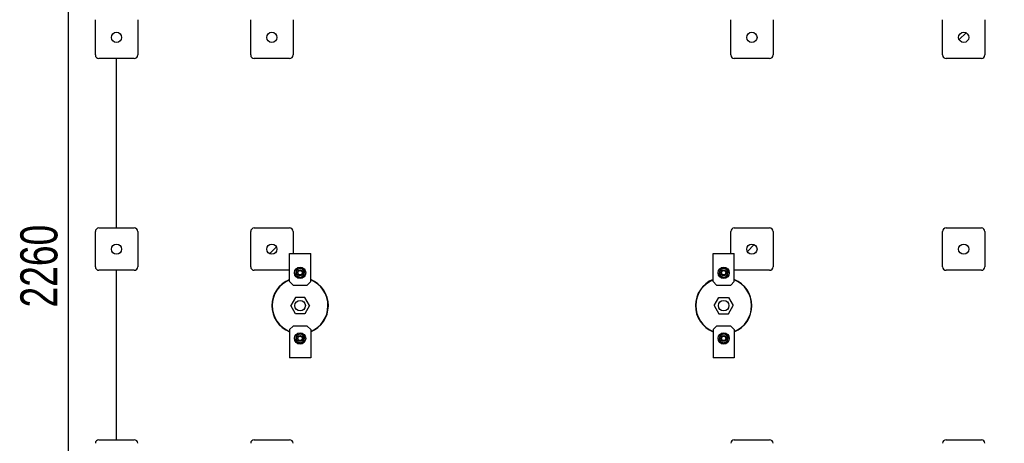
# Model space of a CAD drawing. Header units: millimetres. Extents: x 5 to 589, y 5 to 415.
# Tile 23 of 66: x 406 to 499, y 151 to 191. Entities that reach past the tile are written whole.
import ezdxf

# ---------------------------------------------------------------- set-up
doc = ezdxf.new("R2010")
doc.units = ezdxf.units.MM
doc.layers.add('COTES', color=1, linetype='Continuous')
doc.layers.add('TRAIT-FINS', color=9, linetype='Continuous')
doc.layers.add('TRAIT-FORT', color=4, linetype='Continuous', lineweight=25)
doc.styles.add('SLDTEXTSTYLE0', font='TXT', dxfattribs={"width": 0.75})
doc.dimstyles.new('SLDDIMSTYLE1', dxfattribs={"dimtxt": 3.5, "dimasz": 2, "dimexe": 0, "dimexo": 0.0625, "dimgap": 0.875, "dimtad": 1, "dimlfac": 30, "dimrnd": 1e-09, "dimzin": 12, "dimdsep": 46, "dimtxsty": 'SLDTEXTSTYLE0', "dimsah": 1, "dimcen": 0.09, "dimadec": 0, "dimazin": 3, "dimtfac": 1, "dimtofl": 0, "dimtmove": 0, "dimatfit": 3, "dimfxl": 1, "dimfrac": 2, "dimtolj": 1, "dimtzin": 12, "dimarcsym": 0})

# ---------------------------------------------------------------- blocks, each defined once
blk = doc.blocks.new('_D_49')
at = {"layer": 'COTES', "color": 1, "transparency": 16777216}
for p, q in [((548.402, 206.577), (409.214, 206.577)), ((410.214, 206.577), (410.214, 131.244)), ((548.402, 131.244), (409.214, 131.244))]:
    blk.add_line(p, q, dxfattribs=at)
for points in [[(410.214, 206.577), (409.714, 204.577), (410.714, 204.577)], [(410.214, 131.244), (410.714, 133.244), (409.714, 133.244)]]:
    blk.add_solid(points, dxfattribs=at)
at = {"layer": 'COTES', "color": 1, "transparency": 16777216, "insert": (405.702, 163.738), "char_height": 3.5, "attachment_point": 1, "rotation": 90, "style": 'SLDTEXTSTYLE0'}
blk.add_mtext('2260', dxfattribs=at)

msp = doc.modelspace()

# ---------------------------------------------------------------- hatches: boundary and pattern name
at = {"layer": 'TRAIT-FINS'}
h = msp.add_hatch(dxfattribs=at)
h.set_pattern_fill('ANSI31', color=9, style=0)
edge = h.paths.add_edge_path(flags=0)
edge.add_arc((414.78578, 189.24411), 0.48333, 0, 360)
h = msp.add_hatch(dxfattribs=at)
h.set_pattern_fill('ANSI31', color=9, style=0)
edge = h.paths.add_edge_path(flags=0)
edge.add_arc((414.78578, 189.24411), 0.48333, 0, 360)
h = msp.add_hatch(dxfattribs=at)
h.set_pattern_fill('ANSI31', color=9, style=0)
edge = h.paths.add_edge_path(flags=0)
edge.add_arc((414.78578, 189.24411), 0.48333, 0, 360)
h = msp.add_hatch(dxfattribs=at)
h.set_pattern_fill('ANSI31', color=9, style=0)
edge = h.paths.add_edge_path(flags=0)
edge.add_arc((429.45245, 189.24411), 0.48333, 0, 360)
h = msp.add_hatch(dxfattribs=at)
h.set_pattern_fill('ANSI31', color=9, style=0)
edge = h.paths.add_edge_path(flags=0)
edge.add_arc((429.45245, 189.24411), 0.48333, 0, 360)
h = msp.add_hatch(dxfattribs=at)
h.set_pattern_fill('ANSI31', color=9, style=0)
edge = h.paths.add_edge_path(flags=0)
edge.add_arc((429.45245, 189.24411), 0.48333, 0, 360)
h = msp.add_hatch(dxfattribs=at)
h.set_pattern_fill('ANSI31', color=9, style=0)
edge = h.paths.add_edge_path(flags=0)
edge.add_arc((474.78578, 189.24411), 0.48333, 0, 360)
h = msp.add_hatch(dxfattribs=at)
h.set_pattern_fill('ANSI31', color=9, style=0)
edge = h.paths.add_edge_path(flags=0)
edge.add_arc((474.78578, 189.24411), 0.48333, 0, 360)
h = msp.add_hatch(dxfattribs=at)
h.set_pattern_fill('ANSI31', color=9, style=0)
edge = h.paths.add_edge_path(flags=0)
edge.add_arc((474.78578, 189.24411), 0.48333, 0, 360)
h = msp.add_hatch(dxfattribs=at)
h.set_pattern_fill('ANSI31', color=9, style=0)
edge = h.paths.add_edge_path(flags=0)
edge.add_arc((494.78578, 189.24411), 0.48333, 0, 360)
h = msp.add_hatch(dxfattribs=at)
h.set_pattern_fill('ANSI31', color=9, style=0)
edge = h.paths.add_edge_path(flags=0)
edge.add_arc((494.78578, 189.24411), 0.48333, 0, 360)
h = msp.add_hatch(dxfattribs=at)
h.set_pattern_fill('ANSI31', color=9, style=0)
edge = h.paths.add_edge_path(flags=0)
edge.add_arc((494.78578, 189.24411), 0.48333, 0, 360)
h = msp.add_hatch(dxfattribs=at)
h.set_pattern_fill('ANSI31', color=9, style=0)
edge = h.paths.add_edge_path(flags=0)
edge.add_arc((414.78578, 169.24411), 0.48333, 0, 360)
h = msp.add_hatch(dxfattribs=at)
h.set_pattern_fill('ANSI31', color=9, style=0)
edge = h.paths.add_edge_path(flags=0)
edge.add_arc((414.78578, 169.24411), 0.48333, 0, 360)
h = msp.add_hatch(dxfattribs=at)
h.set_pattern_fill('ANSI31', color=9, style=0)
edge = h.paths.add_edge_path(flags=0)
edge.add_arc((414.78578, 169.24411), 0.48333, 0, 360)
h = msp.add_hatch(dxfattribs=at)
h.set_pattern_fill('ANSI31', color=9, style=0)
edge = h.paths.add_edge_path(flags=0)
edge.add_arc((429.45245, 169.24411), 0.48333, 0, 360)
h = msp.add_hatch(dxfattribs=at)
h.set_pattern_fill('ANSI31', color=9, style=0)
edge = h.paths.add_edge_path(flags=0)
edge.add_arc((429.45245, 169.24411), 0.48333, 0, 360)
h = msp.add_hatch(dxfattribs=at)
h.set_pattern_fill('ANSI31', color=9, style=0)
edge = h.paths.add_edge_path(flags=0)
edge.add_arc((429.45245, 169.24411), 0.48333, 0, 360)
h = msp.add_hatch(dxfattribs=at)
h.set_pattern_fill('ANSI31', color=9, style=0)
edge = h.paths.add_edge_path(flags=0)
edge.add_arc((474.78578, 169.24411), 0.48333, 0, 360)
h = msp.add_hatch(dxfattribs=at)
h.set_pattern_fill('ANSI31', color=9, style=0)
edge = h.paths.add_edge_path(flags=0)
edge.add_arc((474.78578, 169.24411), 0.48333, 0, 360)
h = msp.add_hatch(dxfattribs=at)
h.set_pattern_fill('ANSI31', color=9, style=0)
edge = h.paths.add_edge_path(flags=0)
edge.add_arc((474.78578, 169.24411), 0.48333, 0, 360)
h = msp.add_hatch(dxfattribs=at)
h.set_pattern_fill('ANSI31', color=9, style=0)
edge = h.paths.add_edge_path(flags=0)
edge.add_arc((494.78578, 169.24411), 0.48333, 0, 360)
h = msp.add_hatch(dxfattribs=at)
h.set_pattern_fill('ANSI31', color=9, style=0)
edge = h.paths.add_edge_path(flags=0)
edge.add_arc((494.78578, 169.24411), 0.48333, 0, 360)
h = msp.add_hatch(dxfattribs=at)
h.set_pattern_fill('ANSI31', color=9, style=0)
edge = h.paths.add_edge_path(flags=0)
edge.add_arc((494.78578, 169.24411), 0.48333, 0, 360)
h = msp.add_hatch(dxfattribs=at)
h.set_pattern_fill('ANSI32', color=9, style=0)
h.paths.add_polyline_path([(432.56171, 163.144), (433.00434, 163.91067), (432.56171, 164.67734), (431.67644, 164.67734), (431.2338, 163.91067), (431.67644, 163.144)], flags=0)
edge = h.paths.add_edge_path(flags=0)
edge.add_arc((432.11907, 163.91067), 0.5, 0, 360)
h = msp.add_hatch(dxfattribs=at)
h.set_pattern_fill('ANSI32', color=9, style=0)
h.paths.add_polyline_path([(471.67644, 164.67734), (471.2338, 163.91067), (471.67644, 163.144), (472.56171, 163.144), (473.00434, 163.91067), (472.56171, 164.67734)], flags=0)
edge = h.paths.add_edge_path(flags=0)
edge.add_arc((472.11907, 163.91067), 0.5, 0, 360)
h = msp.add_hatch(dxfattribs=at)
h.set_pattern_fill('ANSI32', color=9, style=0)
edge = h.paths.add_edge_path(flags=0)
edge.add_arc((432.11907, 163.91067), 0.5, 0, 360)
h = msp.add_hatch(dxfattribs=at)
h.set_pattern_fill('ANSI32', color=9, style=0)
edge = h.paths.add_edge_path(flags=0)
edge.add_arc((472.11907, 163.91067), 0.5, 0, 360)

# ---------------------------------------------------------------- linework, layer by layer
at = {"layer": 'TRAIT-FORT', "color": 4, "linetype": 'Continuous', "lineweight": 25}
for p, q in [((412.78578, 187.57745), (412.78578, 190.91078)), ((416.78578, 190.91078), (416.78578, 187.57745)), ((427.45245, 187.57745), (427.45245, 190.91078)), ((431.45245, 190.91078), (431.45245, 187.57745)), ((472.78578, 187.57745), (472.78578, 190.91078)), ((476.78578, 190.91078), (476.78578, 187.57745)), ((492.78578, 187.57745), (492.78578, 190.91078)), ((496.78578, 190.91078), (496.78578, 187.57745)), ((416.45245, 187.24411), (413.11912, 187.24411)), ((414.78578, 171.24411), (414.78578, 187.24411)), ((431.11912, 187.24411), (427.78578, 187.24411)), ((476.45245, 187.24411), (473.11912, 187.24411)), ((496.45245, 187.24411), (493.11912, 187.24411)), ((413.11912, 171.24411), (416.45245, 171.24411)), ((427.78578, 171.24411), (431.11912, 171.24411)), ((473.11912, 171.24411), (476.45245, 171.24411)), ((493.11912, 171.24411), (496.45245, 171.24411)), ((412.78578, 167.57745), (412.78578, 170.91078)), ((416.78578, 170.91078), (416.78578, 167.57745)), ((427.45245, 167.57745), (427.45245, 170.91078)), ((431.45245, 170.91078), (431.45245, 168.844)), ((472.78578, 168.844), (472.78578, 170.91078)), ((476.78578, 170.91078), (476.78578, 167.57745)), ((492.78578, 167.57745), (492.78578, 170.91078)), ((496.78578, 170.91078), (496.78578, 167.57745)), ((431.11907, 168.844), (433.11907, 168.844)), ((431.11907, 166.17734), (431.11907, 168.844)), ((433.11907, 166.17734), (433.11907, 168.844)), ((471.11907, 168.844), (473.11907, 168.844)), ((471.11907, 166.17734), (471.11907, 168.844)), ((473.11907, 166.17734), (473.11907, 168.844)), ((416.45245, 167.24411), (413.11912, 167.24411)), ((414.78578, 151.24411), (414.78578, 167.24411)), ((431.11907, 167.24411), (427.78578, 167.24411)), ((476.45245, 167.24411), (473.11912, 167.24411)), ((496.45245, 167.24411), (493.11912, 167.24411)), ((431.11907, 166.17734), (431.45241, 165.844)), ((431.45241, 165.844), (432.78574, 165.844)), ((432.78574, 165.844), (433.11907, 166.17734)), ((471.11907, 166.17734), (471.45241, 165.844)), ((471.45241, 165.844), (472.78574, 165.844)), ((472.78574, 165.844), (473.11907, 166.17734)), ((431.67644, 164.67734), (431.2338, 163.91067)), ((432.56171, 164.67734), (431.67644, 164.67734)), ((433.00434, 163.91067), (432.56171, 164.67734)), ((471.2338, 163.91067), (471.67644, 164.67734)), ((471.67644, 164.67734), (472.56171, 164.67734)), ((472.56171, 164.67734), (473.00434, 163.91067)), ((431.67644, 163.144), (431.2338, 163.91067)), ((433.00434, 163.91067), (432.56171, 163.144)), ((471.2338, 163.91067), (471.67644, 163.144)), ((472.56171, 163.144), (473.00434, 163.91067)), ((432.56171, 163.144), (431.67644, 163.144)), ((471.67644, 163.144), (472.56171, 163.144)), ((431.45241, 161.97734), (431.11907, 161.644)), ((432.78574, 161.97734), (431.45241, 161.97734)), ((433.11907, 161.644), (432.78574, 161.97734)), ((471.45241, 161.97734), (471.11907, 161.644)), ((472.78574, 161.97734), (471.45241, 161.97734)), ((473.11907, 161.644), (472.78574, 161.97734)), ((431.11907, 161.644), (431.11907, 158.97734)), ((433.11907, 161.644), (433.11907, 158.97734)), ((471.11907, 161.644), (471.11907, 158.97734)), ((473.11907, 161.644), (473.11907, 158.97734)), ((433.11907, 158.97734), (431.11907, 158.97734)), ((473.11907, 158.97734), (471.11907, 158.97734)), ((413.11912, 151.24411), (416.45245, 151.24411)), ((427.78578, 151.24411), (431.11912, 151.24411)), ((473.11912, 151.24411), (476.45245, 151.24411)), ((493.11912, 151.24411), (496.45245, 151.24411))]:
    msp.add_line(p, q, dxfattribs=at)
for centre, radius in [((414.78578, 189.24411), 0.48333), ((429.45245, 189.24411), 0.48333), ((474.78578, 189.24411), 0.48333), ((494.78578, 189.24411), 0.48333), ((414.78578, 169.24411), 0.48333), ((429.45245, 169.24411), 0.48333), ((474.78578, 169.24411), 0.48333), ((494.78578, 169.24411), 0.48333), ((432.11907, 167.01067), 0.53333), ((472.11907, 167.01067), 0.53333), ((432.11907, 167.01067), 0.26667), ((432.11907, 167.01067), 0.20333), ((472.11907, 167.01067), 0.26667), ((472.11907, 167.01067), 0.20333), ((432.11907, 163.91067), 0.5), ((472.11907, 163.91067), 0.5), ((432.11907, 160.81067), 0.53333), ((432.11907, 160.81067), 0.26667), ((432.11907, 160.81067), 0.20333), ((472.11907, 160.81067), 0.53333), ((472.11907, 160.81067), 0.26667), ((472.11907, 160.81067), 0.20333)]:
    msp.add_circle(centre, radius, dxfattribs=at)
for centre, radius, start, end in [((413.11912, 187.57745), 0.33333, 180, 270), ((416.45245, 187.57745), 0.33333, 270, 360), ((427.78578, 187.57745), 0.33333, 180, 270), ((431.11912, 187.57745), 0.33333, 270, 360), ((473.11912, 187.57745), 0.33333, 180, 270), ((476.45245, 187.57745), 0.33333, 270, 360), ((493.11912, 187.57745), 0.33333, 180, 270), ((496.45245, 187.57745), 0.33333, 270, 360), ((413.11912, 170.91078), 0.33333, 90, 180), ((416.45245, 170.91078), 0.33333, 360, 90), ((427.78578, 170.91078), 0.33333, 90, 180), ((431.11912, 170.91078), 0.33333, 360, 90), ((473.11912, 170.91078), 0.33333, 90, 180), ((476.45245, 170.91078), 0.33333, 360, 90), ((493.11912, 170.91078), 0.33333, 90, 180), ((496.45245, 170.91078), 0.33333, 360, 90), ((413.11912, 167.57745), 0.33333, 180, 270), ((416.45245, 167.57745), 0.33333, 270, 360), ((427.78578, 167.57745), 0.33333, 180, 270), ((432.11907, 167.01067), 0.4, 109.6720888, 169.6720888), ((432.11907, 167.01067), 0.4, 49.6720888, 109.6720888), ((472.11907, 167.01067), 0.4, 109.6720888, 169.6720888), ((472.11907, 167.01067), 0.4, 49.6720888, 109.6720888), ((476.45245, 167.57745), 0.33333, 270, 360), ((493.11912, 167.57745), 0.33333, 180, 270), ((496.45245, 167.57745), 0.33333, 270, 360), ((432.11907, 167.01067), 0.4, 169.6720888, 229.6720888), ((432.11907, 167.01067), 0.4, 229.6720888, 289.6720888), ((432.11907, 167.01067), 0.4, 289.6720888, 349.6720888), ((432.11907, 167.01067), 0.4, 349.6720888, 49.6720888), ((472.11907, 167.01067), 0.4, 169.6720888, 229.6720888), ((472.11907, 167.01067), 0.4, 229.6720888, 289.6720888), ((472.11907, 167.01067), 0.4, 289.6720888, 349.6720888), ((472.11907, 167.01067), 0.4, 349.6720888, 49.6720888), ((432.11907, 163.91067), 2.66667, 112.0243128, 247.9756872), ((432.11907, 163.91067), 2.63333, 112.3180019, 247.6819981), ((432.11907, 163.91067), 2.66667, 359.4780214, 67.9756872), ((432.11907, 163.91067), 2.63333, 359.4780214, 67.6819981), ((472.11907, 163.91067), 2.66667, 112.0243128, 179.4780214), ((472.11907, 163.91067), 2.63333, 112.3180019, 179.4780214), ((472.11907, 163.91067), 2.66667, 292.0243128, 67.9756872), ((472.11907, 163.91067), 2.63333, 292.3180019, 67.6819981), ((432.11907, 163.91067), 2.63333, 292.3180019, 359.4780214), ((432.11907, 163.91067), 2.66667, 292.0243128, 359.4780214), ((472.11907, 163.91067), 2.66667, 179.4780214, 247.9756872), ((472.11907, 163.91067), 2.63333, 179.4780214, 247.6819981), ((432.11907, 160.81067), 0.4, 169.6720888, 229.6720888), ((432.11907, 160.81067), 0.4, 109.6720888, 169.6720888), ((432.11907, 160.81067), 0.4, 49.6720888, 109.6720888), ((432.11907, 160.81067), 0.4, 349.6720888, 49.6720888), ((472.11907, 160.81067), 0.4, 169.6720888, 229.6720888), ((472.11907, 160.81067), 0.4, 109.6720888, 169.6720888), ((472.11907, 160.81067), 0.4, 49.6720888, 109.6720888), ((472.11907, 160.81067), 0.4, 349.6720888, 49.6720888), ((432.11907, 160.81067), 0.4, 229.6720888, 289.6720888), ((432.11907, 160.81067), 0.4, 289.6720888, 349.6720888), ((472.11907, 160.81067), 0.4, 229.6720888, 289.6720888), ((472.11907, 160.81067), 0.4, 289.6720888, 349.6720888), ((413.11912, 150.91078), 0.33333, 90, 180), ((416.45245, 150.91078), 0.33333, 360, 90), ((427.78578, 150.91078), 0.33333, 90, 180), ((431.11912, 150.91078), 0.33333, 360, 90), ((473.11912, 150.91078), 0.33333, 90, 180), ((476.45245, 150.91078), 0.33333, 360, 90), ((493.11912, 150.91078), 0.33333, 90, 180), ((496.45245, 150.91078), 0.33333, 360, 90)]:
    msp.add_arc(centre, radius, start, end, dxfattribs=at)
for points, knots in [([(431.98442, 167.38732), (431.9481, 167.37434), (431.87514, 167.34826), (431.80312, 167.32251), (431.76696, 167.30958)], [0, 0, 0, 0, 0.49784375, 1, 1, 1, 1]), ([(432.20188, 167.46507), (432.166, 167.45224), (432.09399, 167.42649), (432.02103, 167.40041), (431.98442, 167.38732)], [0, 0, 0, 0, 0.49816548, 1, 1, 1, 1]), ([(432.37794, 167.31561), (432.34853, 167.34057), (432.28947, 167.39071), (432.23116, 167.44021), (432.20188, 167.46507)], [0, 0, 0, 0, 0.49784375, 1, 1, 1, 1]), ([(471.98442, 167.38732), (471.9481, 167.37434), (471.87514, 167.34826), (471.80312, 167.32251), (471.76696, 167.30958)], [0, 0, 0, 0, 0.49784375, 1, 1, 1, 1]), ([(472.20188, 167.46507), (472.166, 167.45224), (472.09399, 167.42649), (472.02103, 167.40041), (471.98442, 167.38732)], [0, 0, 0, 0, 0.49816548, 1, 1, 1, 1]), ([(472.37794, 167.31561), (472.34853, 167.34057), (472.28947, 167.39071), (472.23116, 167.44021), (472.20188, 167.46507)], [0, 0, 0, 0, 0.49784375, 1, 1, 1, 1]), ([(431.72555, 167.08238), (431.71864, 167.04443), (431.70475, 166.96821), (431.69104, 166.89297), (431.68415, 166.85518)], [0, 0, 0, 0, 0.49784375, 1, 1, 1, 1]), ([(431.68415, 166.85518), (431.7132, 166.83053), (431.7715, 166.78103), (431.83057, 166.73089), (431.86021, 166.70573)], [0, 0, 0, 0, 0.498165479, 1, 1, 1, 1]), ([(431.76696, 167.30958), (431.76013, 167.2721), (431.74642, 167.19686), (431.73252, 167.12063), (431.72555, 167.08238)], [0, 0, 0, 0, 0.49816548, 1, 1, 1, 1]), ([(431.86021, 166.70573), (431.88961, 166.68077), (431.94868, 166.63062), (432.00699, 166.58113), (432.03627, 166.55627)], [0, 0, 0, 0, 0.49784375, 1, 1, 1, 1]), ([(432.03627, 166.55627), (432.07214, 166.5691), (432.14416, 166.59484), (432.21712, 166.62093), (432.25373, 166.63402)], [0, 0, 0, 0, 0.498165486, 1, 1, 1, 1]), ([(432.25373, 166.63402), (432.29005, 166.647), (432.36301, 166.67308), (432.43502, 166.69883), (432.47119, 166.71176)], [0, 0, 0, 0, 0.49784375, 1, 1, 1, 1]), ([(432.554, 167.16616), (432.52495, 167.19081), (432.46665, 167.24031), (432.40758, 167.29045), (432.37794, 167.31561)], [0, 0, 0, 0, 0.49816549, 1, 1, 1, 1]), ([(432.47119, 166.71176), (432.47802, 166.74924), (432.49173, 166.82448), (432.50562, 166.90071), (432.51259, 166.93896)], [0, 0, 0, 0, 0.49816549, 1, 1, 1, 1]), ([(432.51259, 166.93896), (432.51951, 166.9769), (432.5334, 167.05313), (432.54711, 167.12837), (432.554, 167.16616)], [0, 0, 0, 0, 0.497843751, 1, 1, 1, 1]), ([(471.72555, 167.08238), (471.71864, 167.04443), (471.70475, 166.96821), (471.69104, 166.89297), (471.68415, 166.85518)], [0, 0, 0, 0, 0.49784375, 1, 1, 1, 1]), ([(471.68415, 166.85518), (471.7132, 166.83053), (471.7715, 166.78103), (471.83057, 166.73089), (471.86021, 166.70573)], [0, 0, 0, 0, 0.498165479, 1, 1, 1, 1]), ([(471.76696, 167.30958), (471.76013, 167.2721), (471.74642, 167.19686), (471.73252, 167.12063), (471.72555, 167.08238)], [0, 0, 0, 0, 0.49816548, 1, 1, 1, 1]), ([(471.86021, 166.70573), (471.88961, 166.68077), (471.94868, 166.63062), (472.00699, 166.58113), (472.03627, 166.55627)], [0, 0, 0, 0, 0.49784375, 1, 1, 1, 1]), ([(472.03627, 166.55627), (472.07214, 166.5691), (472.14416, 166.59484), (472.21712, 166.62093), (472.25373, 166.63402)], [0, 0, 0, 0, 0.498165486, 1, 1, 1, 1]), ([(472.25373, 166.63402), (472.29005, 166.647), (472.36301, 166.67308), (472.43502, 166.69883), (472.47119, 166.71176)], [0, 0, 0, 0, 0.49784375, 1, 1, 1, 1]), ([(472.554, 167.16616), (472.52495, 167.19081), (472.46665, 167.24031), (472.40758, 167.29045), (472.37794, 167.31561)], [0, 0, 0, 0, 0.49816549, 1, 1, 1, 1]), ([(472.47119, 166.71176), (472.47802, 166.74924), (472.49173, 166.82448), (472.50562, 166.90071), (472.51259, 166.93896)], [0, 0, 0, 0, 0.49816549, 1, 1, 1, 1]), ([(472.51259, 166.93896), (472.51951, 166.9769), (472.5334, 167.05313), (472.54711, 167.12837), (472.554, 167.16616)], [0, 0, 0, 0, 0.497843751, 1, 1, 1, 1]), ([(431.72555, 160.88238), (431.71864, 160.84443), (431.70475, 160.76821), (431.69104, 160.69297), (431.68415, 160.65518)], [0, 0, 0, 0, 0.497843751, 1, 1, 1, 1]), ([(431.76696, 161.10958), (431.76013, 161.0721), (431.74642, 160.99686), (431.73252, 160.92063), (431.72555, 160.88238)], [0, 0, 0, 0, 0.49816549, 1, 1, 1, 1]), ([(431.98442, 161.18732), (431.9481, 161.17434), (431.87514, 161.14826), (431.80312, 161.12251), (431.76696, 161.10958)], [0, 0, 0, 0, 0.49784375, 1, 1, 1, 1]), ([(432.20188, 161.26507), (432.166, 161.25224), (432.09399, 161.22649), (432.02103, 161.20041), (431.98442, 161.18732)], [0, 0, 0, 0, 0.498165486, 1, 1, 1, 1]), ([(432.37794, 161.11561), (432.34853, 161.14057), (432.28947, 161.19071), (432.23116, 161.24021), (432.20188, 161.26507)], [0, 0, 0, 0, 0.49784375, 1, 1, 1, 1]), ([(432.554, 160.96616), (432.52495, 160.99081), (432.46665, 161.04031), (432.40758, 161.09045), (432.37794, 161.11561)], [0, 0, 0, 0, 0.498165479, 1, 1, 1, 1]), ([(432.51259, 160.73896), (432.51951, 160.7769), (432.5334, 160.85313), (432.54711, 160.92837), (432.554, 160.96616)], [0, 0, 0, 0, 0.49784375, 1, 1, 1, 1]), ([(471.72555, 160.88238), (471.71864, 160.84443), (471.70475, 160.76821), (471.69104, 160.69297), (471.68415, 160.65518)], [0, 0, 0, 0, 0.497843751, 1, 1, 1, 1]), ([(471.76696, 161.10958), (471.76013, 161.0721), (471.74642, 160.99686), (471.73252, 160.92063), (471.72555, 160.88238)], [0, 0, 0, 0, 0.49816549, 1, 1, 1, 1]), ([(471.98442, 161.18732), (471.9481, 161.17434), (471.87514, 161.14826), (471.80312, 161.12251), (471.76696, 161.10958)], [0, 0, 0, 0, 0.49784375, 1, 1, 1, 1]), ([(472.20188, 161.26507), (472.166, 161.25224), (472.09399, 161.22649), (472.02103, 161.20041), (471.98442, 161.18732)], [0, 0, 0, 0, 0.498165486, 1, 1, 1, 1]), ([(472.37794, 161.11561), (472.34853, 161.14057), (472.28947, 161.19071), (472.23116, 161.24021), (472.20188, 161.26507)], [0, 0, 0, 0, 0.49784375, 1, 1, 1, 1]), ([(472.554, 160.96616), (472.52495, 160.99081), (472.46665, 161.04031), (472.40758, 161.09045), (472.37794, 161.11561)], [0, 0, 0, 0, 0.498165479, 1, 1, 1, 1]), ([(472.51259, 160.73896), (472.51951, 160.7769), (472.5334, 160.85313), (472.54711, 160.92837), (472.554, 160.96616)], [0, 0, 0, 0, 0.49784375, 1, 1, 1, 1]), ([(431.68415, 160.65518), (431.7132, 160.63053), (431.7715, 160.58103), (431.83057, 160.53089), (431.86021, 160.50573)], [0, 0, 0, 0, 0.49816549, 1, 1, 1, 1]), ([(431.86021, 160.50573), (431.88961, 160.48077), (431.94868, 160.43062), (432.00699, 160.38113), (432.03627, 160.35627)], [0, 0, 0, 0, 0.49784375, 1, 1, 1, 1]), ([(432.03627, 160.35627), (432.07214, 160.3691), (432.14416, 160.39484), (432.21712, 160.42093), (432.25373, 160.43402)], [0, 0, 0, 0, 0.498165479, 1, 1, 1, 1]), ([(432.25373, 160.43402), (432.29005, 160.447), (432.36301, 160.47308), (432.43502, 160.49883), (432.47119, 160.51176)], [0, 0, 0, 0, 0.497843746, 1, 1, 1, 1]), ([(432.47119, 160.51176), (432.47802, 160.54924), (432.49173, 160.62448), (432.50562, 160.70071), (432.51259, 160.73896)], [0, 0, 0, 0, 0.49816548, 1, 1, 1, 1]), ([(471.68415, 160.65518), (471.7132, 160.63053), (471.7715, 160.58103), (471.83057, 160.53089), (471.86021, 160.50573)], [0, 0, 0, 0, 0.49816549, 1, 1, 1, 1]), ([(471.86021, 160.50573), (471.88961, 160.48077), (471.94868, 160.43062), (472.00699, 160.38113), (472.03627, 160.35627)], [0, 0, 0, 0, 0.49784375, 1, 1, 1, 1]), ([(472.03627, 160.35627), (472.07214, 160.3691), (472.14416, 160.39484), (472.21712, 160.42093), (472.25373, 160.43402)], [0, 0, 0, 0, 0.498165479, 1, 1, 1, 1]), ([(472.25373, 160.43402), (472.29005, 160.447), (472.36301, 160.47308), (472.43502, 160.49883), (472.47119, 160.51176)], [0, 0, 0, 0, 0.497843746, 1, 1, 1, 1]), ([(472.47119, 160.51176), (472.47802, 160.54924), (472.49173, 160.62448), (472.50562, 160.70071), (472.51259, 160.73896)], [0, 0, 0, 0, 0.49816548, 1, 1, 1, 1])]:
    msp.add_open_spline(points, degree=3, knots=knots, dxfattribs=at)

# ---------------------------------------------------------------- dimensions: what is measured, and where the dimension line sits
at = {"layer": 'COTES', "color": 1}
dim = msp.add_linear_dim(base=(410.21364, 131.244), p1=(549.40241, 206.57734), p2=(549.40241, 131.244), angle=90, dimstyle='SLDDIMSTYLE1', dxfattribs=at)
dim.commit()
dim.dimension.update_dxf_attribs({"geometry": '_D_49', "text_midpoint": (410.21364, 168.91067), "dimtype": 160})

doc.saveas('drawing.dxf')
